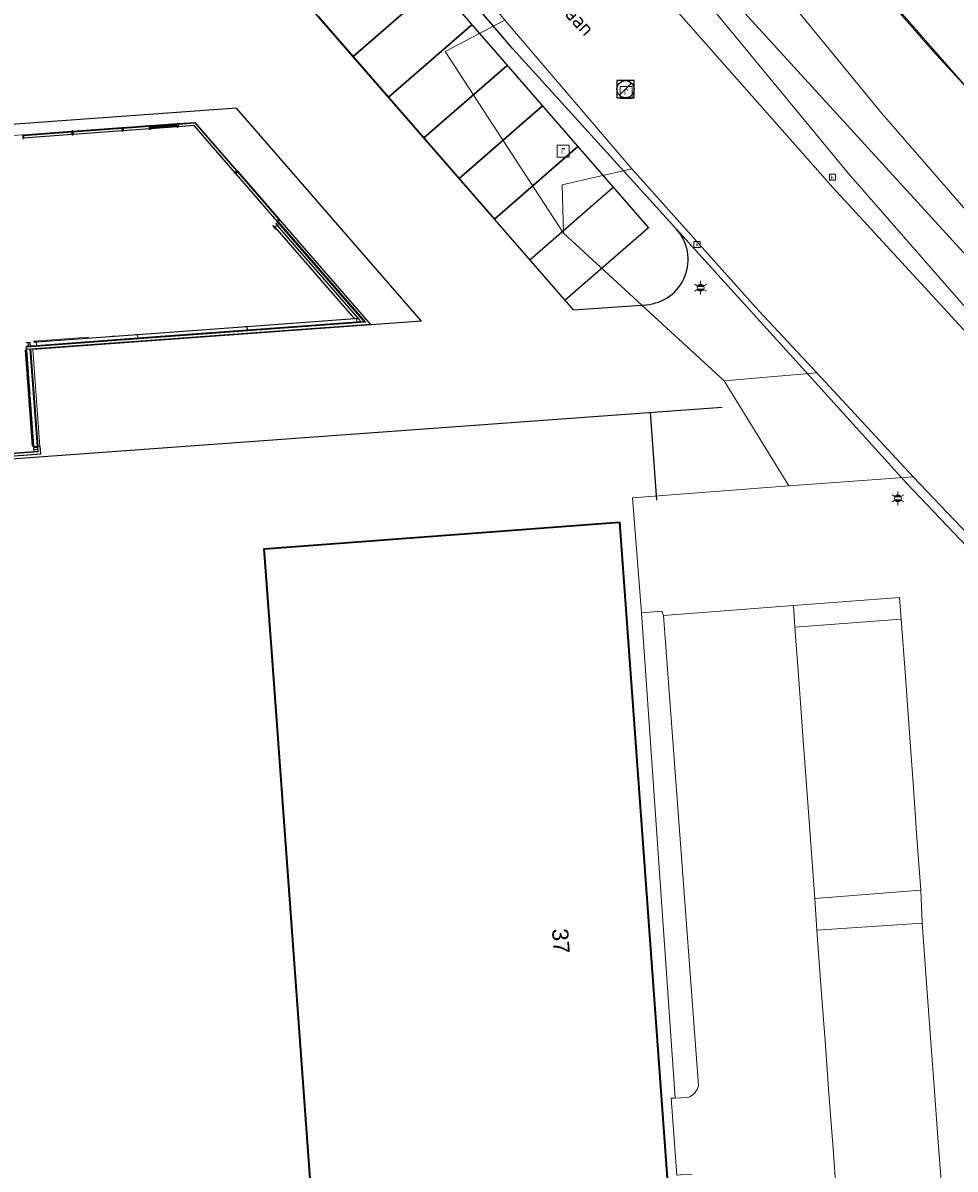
# Model space of a CAD drawing. Header units: metres. Extents: x 163628 to 167676, y 402708 to 405373.
# Tile 47 of 256: x 164482 to 164525, y 403354 to 403407. Entities that reach past the tile are written whole.
import ezdxf
from ezdxf.enums import TextEntityAlignment as Align

# ---------------------------------------------------------------- set-up
doc = ezdxf.new("R2010")
doc.units = ezdxf.units.M
doc.linetypes.add('X-CA190022.004-UO-BGT_Ondergrond nieuwbouw Pater vd Elsenlaan_v1.0$0$la_gestippeld 1_5x-1_5', pattern=[3, 1.5, -1.5])
doc.layers.get('0').update_dxf_attribs({"lineweight": 25})
for name, color, linetype, lineweight in [('X-CA190022.004-UO-BGT_Ondergrond nieuwbouw Pater vd Elsenlaan_v1.0$0$A--L$8--_Hulplijnen', 1, 'Continuous', 18), ('X-CA190022.004-UO-BGT_Ondergrond nieuwbouw Pater vd Elsenlaan_v1.0$0$A--L21--_Buitenwanden', 3, 'Continuous', 18), ('X-CA190022.004-UO-BGT_Ondergrond nieuwbouw Pater vd Elsenlaan_v1.0$0$A--L22--_Binnenwanden', 2, 'Continuous', 18), ('X-CA190022.004-UO-BGT_Ondergrond nieuwbouw Pater vd Elsenlaan_v1.0$0$A--L23--_Vloeren', 4, 'Continuous', 25), ('X-CA190022.004-UO-BGT_Ondergrond nieuwbouw Pater vd Elsenlaan_v1.0$0$A--L24--_Trappen en hellingen', 1, 'Continuous', 25), ('X-CA190022.004-UO-BGT_Ondergrond nieuwbouw Pater vd Elsenlaan_v1.0$0$A--L28--_Hoofddraagkonstrukties', 3, 'Continuous', 35), ('X-CA190022.004-UO-BGT_Ondergrond nieuwbouw Pater vd Elsenlaan_v1.0$0$A--L31--_Buitenwandopeningen', 1, 'Continuous', 25), ('X-CA190022.004-UO-BGT_Ondergrond nieuwbouw Pater vd Elsenlaan_v1.0$0$GE_601_PNDgrondvlakpand_Vlak_MV_GEM', 34, 'Continuous', 0), ('X-CA190022.004-UO-BGT_Ondergrond$0$GE_314_WGDRijbaanLokaleweg_Vlak_GEM', 253, 'Continuous', 9), ('X-CA190022.004-UO-BGT_Ondergrond$0$GE_316_WGDFietspad_Vlak_GEM', 253, 'Continuous', 9), ('X-CA190022.004-UO-BGT_Ondergrond$0$GE_317_WGDVoetpad_Vlak_GEM', 253, 'Continuous', 9), ('X-CA190022.004-UO-BGT_Ondergrond$0$GE_320_WGDParkeervlak_Vlak_GEM', 253, 'Continuous', 9), ('X-CA190022.004-UO-BGT_Ondergrond$0$GE_322_WGDInrit_Vlak_GEM', 253, 'Continuous', 9), ('X-CA190022.004-UO-BGT_Ondergrond$0$GE_363_OWGBerm_openverharding_Vlak_GEM', 253, 'Continuous', 9), ('X-CA190022.004-UO-BGT_Ondergrond$0$GE_366_OWGBerm_groenvoorziening_Vlak_GEM', 253, 'Continuous', 9), ('X-CA190022.004-UO-BGT_Ondergrond$0$GE_367_OWGBerm_groenvoorziening_grasenk_GEM', 253, 'Continuous', 9), ('X-CA190022.004-UO-BGT_Ondergrond$0$GE_401_OTDErf_Vlak_GEM', 253, 'Continuous', 9), ('X-CA190022.004-UO-BGT_Ondergrond$0$GE_4502_GBKN_Huisnummer_Lijn_GEM', 7, 'Continuous', 9), ('X-CA190022.004-UO-BGT_Ondergrond$0$GE_601_PNDgrondvlakpand_Vlak_MV_GEM', 34, 'Continuous', 35), ('X-CA190022.004-UO-BGT_Ondergrond$0$GE_861_PALLichtmast_Punt_GEM', 253, 'Continuous', 9), ('X-CA190022.004-UO-BGT_Ondergrond$0$GE_885_PutInspectieofRioolput_Punt_GEM', 253, 'Continuous', 9), ('X-CA190022.004-UO-BGT_Ondergrond$0$GE_886_PutKolk_Punt_GEM', 253, 'Continuous', 9), ('X-CA190022.004-UO-BGT_Ondergrond$0$N-WE-RI-PUT_INSPECTIE-S', 253, 'Continuous', 9), ('X-CA190022.004-UO-KAD_Percelen$0$B-WE-KG-GRENS_PERCEEL-GV', 150, 'Continuous', 9), ('X-CA190022.004-UO-TXT_Tekst 1op200$0$X-XX-AL-T35', 7, 'Continuous', 35), ('X-CA190022.004-UO-WHM_Riolering gemeente_NLCS$0$B-WE-RI-PUT-S', 214, 'Continuous', 15), ('X-XX-AL-REFERENTIE-G', 7, 'Continuous', 18)]:
    doc.layers.add(name, color=color, linetype=linetype, lineweight=lineweight)
doc.styles.add('X-CA190022.004-UO-BGT_Ondergrond$0$BGT_NAR', font='arial.ttf', dxfattribs={"height": 1})
doc.styles.add('X-CA190022.004-UO-BGT_Ondergrond$0$NLCS-ISO', font='NLCS-ISO.ttf')
doc.styles.add('X-CA190022.004-UO-TXT_Tekst 1op200$0$NLCS-ISO-M200-T35', font='NLCS-ISO.ttf', dxfattribs={"height": 0.7})

# ---------------------------------------------------------------- blocks, each defined once
blk = doc.blocks.new('X-CA190022.004-UO-BGT_Ondergrond$0$SRI-KOLK-SO')
at = {"color": 0, "linetype": 'ByBlock', "lineweight": 18}
blk.add_lwpolyline([(-1.125, -1.125), (1.125, -1.125), (1.125, 1.125), (-1.125, 1.125)], close=True, dxfattribs=at)
at = {"color": 0, "linetype": 'ByBlock', "lineweight": 18, "style": 'X-CA190022.004-UO-BGT_Ondergrond$0$NLCS-ISO'}
blk.add_text('k', height=1.5, dxfattribs=at).set_placement((0, 0), align=Align.MIDDLE_CENTER)
blk = doc.blocks.new('X-CA190022.004-UO-BGT_Ondergrond$0$IMGEOKolk')
at = {"xscale": 5, "yscale": 5, "zscale": 5}
blk.add_blockref('X-CA190022.004-UO-BGT_Ondergrond$0$SRI-KOLK-SO', (0, 0), dxfattribs=at)
blk = doc.blocks.new('X-CA190022.004-UO-BGT_Ondergrond$0$SRI-PUT_INSPECTIEPUT_RIOOLPUT-SO')
at = {"color": 0, "linetype": 'ByBlock', "lineweight": 18}
blk.add_lwpolyline([(-1.12, -1.12), (1.12, -1.12), (1.12, 1.12), (-1.12, 1.12)], close=True, dxfattribs=at)
at = {"color": 0, "linetype": 'ByBlock', "lineweight": 18, "style": 'X-CA190022.004-UO-BGT_Ondergrond$0$NLCS-ISO'}
blk.add_text('r', height=1.5, dxfattribs=at).set_placement((0, 0.28), align=Align.MIDDLE_CENTER)
blk = doc.blocks.new('X-CA190022.004-UO-BGT_Ondergrond$0$IMGEOInspectierioolput')
at = {"layer": 'X-CA190022.004-UO-BGT_Ondergrond$0$N-WE-RI-PUT_INSPECTIE-S', "xscale": 10, "yscale": 10, "zscale": 10}
blk.add_blockref('X-CA190022.004-UO-BGT_Ondergrond$0$SRI-PUT_INSPECTIEPUT_RIOOLPUT-SO', (0, 0), dxfattribs=at)
blk = doc.blocks.new('X-CA190022.004-UO-BGT_Ondergrond$0$N-SIE-WEG_LICHTMAST-SO')
h = blk.add_hatch(color=256)
h.paths.add_polyline_path([(1.16, 0.5, 0.658505), (-1.16, 0.5)])
h.paths.add_polyline_path([(-1.16, -0.5, 0.658505), (1.16, -0.5)])
at = {"flags": 128}
for points in [[(-2.19, 1.27), (-1.1, 0.63)], [(-1.16, 0.5), (1.16, 0.5)], [(0, 1.27), (0, 2.53)], [(1.1, 0.63), (2.19, 1.27)], [(-2.19, -1.27), (-1.1, -0.63)], [(-1.16, -0.5), (1.16, -0.5)], [(0, -1.27), (0, -2.53)], [(2.19, -1.27), (1.1, -0.63)]]:
    blk.add_lwpolyline(points, dxfattribs=at)
at = {"ltscale": 0.5}
blk.add_circle((0, 0), 1.27, dxfattribs=at)
at = {"style": 'X-CA190022.004-UO-BGT_Ondergrond$0$NLCS-ISO'}
blk.add_attdef('TYPE', text='', height=1.8, dxfattribs=at).set_placement((0, 2.53), align=Align.BOTTOM_CENTER)
blk = doc.blocks.new('X-CA190022.004-UO-BGT_Ondergrond$0$IMGEOLichtmastpaal')
at = {"xscale": 5, "yscale": 5, "zscale": 5}
blk.add_blockref('X-CA190022.004-UO-BGT_Ondergrond$0$N-SIE-WEG_LICHTMAST-SO', (0, 6.4), dxfattribs=at)
blk = doc.blocks.new('X-CA190022.004-UO-BGT_Ondergrond nieuwbouw Pater vd Elsenlaan_v1.0')
at = {"layer": 'X-CA190022.004-UO-BGT_Ondergrond nieuwbouw Pater vd Elsenlaan_v1.0$0$A--L28--_Hoofddraagkonstrukties'}
for points in [[(164493.529, 403397.693), (164493.54, 403397.703), (164493.478, 403397.776), (164493.607, 403397.886), (164493.669, 403397.813), (164493.681, 403397.823), (164493.551, 403397.975), (164493.539, 403397.965), (164493.601, 403397.893), (164493.472, 403397.782), (164493.41, 403397.855), (164493.399, 403397.845)], [(164492.314, 403392.992), (164492.313, 403393.007), (164492.218, 403393), (164492.206, 403393.169), (164492.301, 403393.176), (164492.3, 403393.191), (164492.1, 403393.177), (164492.101, 403393.162), (164492.197, 403393.169), (164492.209, 403392.999), (164492.114, 403392.992), (164492.115, 403392.977)], [(164497.201, 403393.348), (164497.401, 403393.362), (164497.4, 403393.377), (164497.304, 403393.37), (164497.292, 403393.54), (164497.387, 403393.547), (164497.386, 403393.562), (164497.187, 403393.547), (164497.188, 403393.532), (164497.283, 403393.539), (164497.296, 403393.37), (164497.2, 403393.363)], [(164487.228, 403392.621), (164487.227, 403392.636), (164487.131, 403392.629), (164487.119, 403392.799), (164487.214, 403392.806), (164487.213, 403392.82), (164487.014, 403392.806), (164487.015, 403392.791), (164487.11, 403392.798), (164487.122, 403392.628), (164487.027, 403392.621), (164487.028, 403392.606)], [(164482.141, 403392.25), (164482.14, 403392.265), (164482.045, 403392.258), (164482.033, 403392.428), (164482.128, 403392.435), (164482.127, 403392.45), (164481.927, 403392.435), (164481.928, 403392.42), (164482.024, 403392.427), (164482.036, 403392.258), (164481.941, 403392.251), (164481.942, 403392.236)], [(164482.526, 403392.278), (164482.525, 403392.293), (164482.43, 403392.286), (164482.418, 403392.456), (164482.513, 403392.463), (164482.512, 403392.478), (164482.312, 403392.463), (164482.313, 403392.448), (164482.409, 403392.455), (164482.421, 403392.286), (164482.326, 403392.279), (164482.327, 403392.264)], [(164482.48, 403387.362), (164482.495, 403387.363), (164482.481, 403387.563), (164482.466, 403387.562), (164482.473, 403387.466), (164482.303, 403387.454), (164482.296, 403387.549), (164482.281, 403387.548), (164482.296, 403387.349), (164482.311, 403387.35), (164482.304, 403387.445), (164482.474, 403387.457)]]:
    blk.add_hatch(color=252, dxfattribs=at).paths.add_polyline_path(points, flags=0)
at = {"layer": 'X-CA190022.004-UO-BGT_Ondergrond nieuwbouw Pater vd Elsenlaan_v1.0$0$A--L31--_Buitenwandopeningen'}
for points in [[(164484.065, 403402.206), (164484.063, 403402.236), (164481.813, 403402.072), (164481.815, 403402.042), (164481.84, 403402.044)], [(164486.39, 403402.376), (164486.387, 403402.406), (164484.112, 403402.24), (164484.115, 403402.21), (164485.758, 403402.33)], [(164487.668, 403402.469), (164487.666, 403402.499), (164486.437, 403402.409), (164486.439, 403402.38)], [(164488.901, 403402.479), (164488.899, 403402.509), (164487.772, 403402.426), (164487.774, 403402.397)], [(164489.788, 403402.624), (164489.786, 403402.653), (164488.992, 403402.596), (164488.995, 403402.566), (164489.676, 403402.615)], [(164491.725, 403400.386), (164491.748, 403400.406), (164489.799, 403402.648), (164489.776, 403402.629), (164491.718, 403400.395)], [(164481.823, 403401.923), (164481.813, 403402.072), (164481.763, 403402.069), (164481.774, 403401.919)], [(164493.672, 403398.147), (164493.695, 403398.167), (164491.781, 403400.368), (164491.758, 403400.349)], [(164493.614, 403398.03), (164493.728, 403398.129), (164493.695, 403398.167), (164493.581, 403398.068)], [(164482.096, 403390.046), (164482.031, 403390.944), (164482.001, 403390.942), (164482.066, 403390.044)]]:
    blk.add_hatch(color=252, dxfattribs=at).paths.add_polyline_path(points, flags=0)
at = {"layer": 'X-CA190022.004-UO-BGT_Ondergrond nieuwbouw Pater vd Elsenlaan_v1.0$0$A--L31--_Buitenwandopeningen', "extrusion": (0, 0, -1)}
for points in [[(-164484.123, 403402.09), (-164484.112, 403402.24), (-164484.063, 403402.236), (-164484.073, 403402.087)], [(-164486.448, 403402.26), (-164486.437, 403402.409), (-164486.387, 403402.406), (-164486.398, 403402.256)], [(-164487.727, 403402.353), (-164487.716, 403402.503), (-164487.666, 403402.499), (-164487.677, 403402.349)], [(-164489.003, 403402.446), (-164488.992, 403402.596), (-164488.943, 403402.592), (-164488.954, 403402.442)], [(-164491.668, 403400.27), (-164491.781, 403400.368), (-164491.748, 403400.406), (-164491.635, 403400.308)]]:
    blk.add_hatch(color=252, dxfattribs=at).paths.add_polyline_path(points, flags=0)
at = {"layer": 'X-CA190022.004-UO-BGT_Ondergrond nieuwbouw Pater vd Elsenlaan_v1.0$0$A--L$8--_Hulplijnen', "color": 252}
for centre, radius, start, end in [((164488.954, 403402.442), 1.23, 179.0357, 180.4351), ((164482.037, 403390.994), 1, 268.5698, 271.2979)]:
    blk.add_arc(centre, radius, start, end, dxfattribs=at)
at = {"layer": 'X-CA190022.004-UO-BGT_Ondergrond nieuwbouw Pater vd Elsenlaan_v1.0$0$A--L21--_Buitenwanden', "color": 252, "lineweight": 25}
for p, q in [((164493.727, 403398.129), (164493.637, 403398.05)), ((164493.637, 403398.05), (164497.694, 403393.384)), ((164493.727, 403398.126), (164493.638, 403398.049)), ((164497.698, 403393.382), (164493.64, 403398.05)), ((164497.939, 403393.281), (164493.727, 403398.126)), ((164481.944, 403392.234), (164497.698, 403393.382)), ((164481.952, 403392.118), (164497.94, 403393.283)), ((164497.201, 403393.348), (164492.314, 403392.992)), ((164497.694, 403393.384), (164497.401, 403393.362)), ((164497.793, 403393.273), (164497.794, 403393.271)), ((164487.028, 403392.606), (164482.526, 403392.278)), ((164492.115, 403392.977), (164487.228, 403392.621)), ((164481.942, 403392.236), (164481.951, 403392.116)), ((164481.944, 403392.236), (164481.952, 403392.118)), ((164482.327, 403392.264), (164482.141, 403392.25)), ((164456.852, 403385.376), (164482.624, 403387.254)), ((164456.961, 403385.5), (164482.498, 403387.361)), ((164482.296, 403387.349), (164477.429, 403386.994)), ((164482.279, 403387.58), (164482.281, 403387.55)), ((164482.598, 403387.601), (164482.281, 403387.578)), ((164482.281, 403387.578), (164482.283, 403387.55)), ((164482.281, 403387.55), (164482.481, 403387.565)), ((164482.483, 403387.567), (164482.283, 403387.552)), ((164482.48, 403387.362), (164482.311, 403387.35)), ((164482.481, 403387.595), (164482.481, 403387.593)), ((164482.481, 403387.565), (164482.481, 403387.563)), ((164482.498, 403387.361), (164482.483, 403387.567)), ((164482.506, 403387.246), (164482.506, 403387.244)), ((164482.622, 403387.252), (164482.596, 403387.603))]:
    blk.add_line(p, q, dxfattribs=at)
at = {"layer": 'X-CA190022.004-UO-BGT_Ondergrond nieuwbouw Pater vd Elsenlaan_v1.0$0$A--L22--_Binnenwanden', "color": 252, "lineweight": 25}
for p, q in [((164497.356, 403393.56), (164493.6, 403397.88)), ((164493.543, 403397.831), (164493.486, 403397.782)), ((164493.486, 403397.782), (164497.19, 403393.522)), ((164492.197, 403393.159), (164487.12, 403392.789)), ((164497.19, 403393.522), (164492.206, 403393.159)), ((164492.217, 403393.01), (164497.295, 403393.38)), ((164497.304, 403393.38), (164497.5, 403393.395)), ((164497.5, 403393.395), (164497.368, 403393.545)), ((164487.111, 403392.788), (164482.418, 403392.446)), ((164482.429, 403392.296), (164487.122, 403392.638)), ((164487.131, 403392.639), (164492.208, 403393.009)), ((164482.157, 403392.277), (164482.42, 403392.296)), ((164482.409, 403392.445), (164482.296, 403392.437))]:
    blk.add_line(p, q, dxfattribs=at)
at = {"layer": 'X-CA190022.004-UO-BGT_Ondergrond nieuwbouw Pater vd Elsenlaan_v1.0$0$A--L23--_Vloeren', "color": 252}
for p, q in [((164504.551, 403406.066), (164495.298, 403416.903)), ((164497.75, 403412.812), (164510.841, 403397.753)), ((164507.36, 403393.938), (164493.849, 403409.481)), ((164497.132, 403405.71), (164501, 403409.073)), ((164501, 403409.073), (164497.132, 403405.71)), ((164495.491, 403407.596), (164503.692, 403398.163)), ((164498.772, 403403.823), (164502.64, 403407.186)), ((164502.64, 403407.186), (164498.772, 403403.823)), ((164504.551, 403406.066), (164513.799, 403395.858)), ((164504.281, 403405.3), (164500.412, 403401.936)), ((164500.412, 403401.936), (164504.281, 403405.299)), ((164491.714, 403403.309), (164465.79, 403401.42)), ((164500.308, 403393.424), (164491.714, 403403.309)), ((164502.052, 403400.05), (164505.921, 403403.413)), ((164505.921, 403403.413), (164502.052, 403400.05)), ((164488.954, 403402.442), (164487.727, 403402.353)), ((164507.561, 403401.526), (164503.689, 403398.161)), ((164503.692, 403398.163), (164507.561, 403401.526)), ((164505.329, 403396.274), (164509.201, 403399.64)), ((164497.656, 403393.381), (164493.614, 403398.03)), ((164510.841, 403397.753), (164506.97, 403394.387)), ((164507.36, 403393.938), (164510.738, 403394.184)), ((164500.308, 403393.424), (164482.25, 403392.108)), ((164497.898, 403393.278), (164497.922, 403393.25)), ((164482.138, 403392.265), (164482.126, 403392.435)), ((164456.85, 403385.244), (164514.268, 403389.428)), ((164511.229, 403385.105), (164510.931, 403389.185))]:
    blk.add_line(p, q, dxfattribs=at)
blk.add_arc((164510.585, 403396.278), 2.1, 274.168, 42.1767, dxfattribs=at)
at = {"layer": 'X-CA190022.004-UO-BGT_Ondergrond nieuwbouw Pater vd Elsenlaan_v1.0$0$A--L24--_Trappen en hellingen', "color": 252, "linetype": 'X-CA190022.004-UO-BGT_Ondergrond nieuwbouw Pater vd Elsenlaan_v1.0$0$la_gestippeld 1_5x-1_5', "lineweight": 18}
for p, q in [((164482.282, 403392.487), (164483.348, 403392.564)), ((164482.292, 403392.497), (164483.347, 403392.574)), ((164483.347, 403392.574), (164485.982, 403392.766)), ((164483.348, 403392.564), (164485.983, 403392.756)), ((164485.983, 403392.756), (164485.982, 403392.766))]:
    blk.add_line(p, q, dxfattribs=at)
at = {"layer": 'X-CA190022.004-UO-BGT_Ondergrond nieuwbouw Pater vd Elsenlaan_v1.0$0$A--L28--_Hoofddraagkonstrukties', "color": 252, "lineweight": 18}
for p, q in [((164493.601, 403397.893), (164493.472, 403397.782)), ((164493.478, 403397.776), (164493.607, 403397.886)), ((164493.551, 403397.975), (164493.539, 403397.965)), ((164493.539, 403397.965), (164493.601, 403397.893)), ((164493.681, 403397.823), (164493.551, 403397.975)), ((164493.607, 403397.886), (164493.669, 403397.813)), ((164493.41, 403397.855), (164493.399, 403397.845)), ((164493.399, 403397.845), (164493.529, 403397.693)), ((164493.472, 403397.782), (164493.41, 403397.855)), ((164493.54, 403397.703), (164493.478, 403397.776)), ((164493.529, 403397.693), (164493.54, 403397.703)), ((164493.669, 403397.813), (164493.681, 403397.823)), ((164492.3, 403393.191), (164492.1, 403393.177)), ((164492.1, 403393.177), (164492.101, 403393.162)), ((164492.101, 403393.162), (164492.197, 403393.169)), ((164492.197, 403393.169), (164492.209, 403392.999)), ((164492.206, 403393.169), (164492.301, 403393.176)), ((164492.218, 403393), (164492.206, 403393.169)), ((164492.301, 403393.176), (164492.3, 403393.191)), ((164497.386, 403393.562), (164497.187, 403393.547)), ((164497.187, 403393.547), (164497.188, 403393.532)), ((164497.188, 403393.532), (164497.283, 403393.539)), ((164497.296, 403393.37), (164497.2, 403393.363)), ((164497.2, 403393.363), (164497.201, 403393.348)), ((164497.201, 403393.348), (164497.401, 403393.362)), ((164497.283, 403393.539), (164497.296, 403393.37)), ((164497.292, 403393.54), (164497.387, 403393.547)), ((164497.304, 403393.37), (164497.292, 403393.54)), ((164497.4, 403393.377), (164497.304, 403393.37)), ((164497.387, 403393.547), (164497.386, 403393.562)), ((164497.401, 403393.362), (164497.4, 403393.377)), ((164487.213, 403392.82), (164487.014, 403392.806)), ((164487.014, 403392.806), (164487.015, 403392.791)), ((164487.015, 403392.791), (164487.11, 403392.798)), ((164487.122, 403392.628), (164487.027, 403392.621)), ((164487.027, 403392.621), (164487.028, 403392.606)), ((164487.028, 403392.606), (164487.228, 403392.621)), ((164487.11, 403392.798), (164487.122, 403392.628)), ((164487.119, 403392.799), (164487.214, 403392.806)), ((164487.131, 403392.629), (164487.119, 403392.799)), ((164487.227, 403392.636), (164487.131, 403392.629)), ((164487.214, 403392.806), (164487.213, 403392.82)), ((164487.228, 403392.621), (164487.227, 403392.636)), ((164492.209, 403392.999), (164492.114, 403392.992)), ((164492.114, 403392.992), (164492.115, 403392.977)), ((164492.115, 403392.977), (164492.314, 403392.992)), ((164492.313, 403393.007), (164492.218, 403393)), ((164492.314, 403392.992), (164492.313, 403393.007)), ((164482.127, 403392.45), (164481.927, 403392.435)), ((164481.927, 403392.435), (164481.928, 403392.42)), ((164481.928, 403392.42), (164482.024, 403392.427)), ((164482.036, 403392.258), (164481.941, 403392.251)), ((164481.941, 403392.251), (164481.942, 403392.236)), ((164481.942, 403392.236), (164482.141, 403392.25)), ((164482.024, 403392.427), (164482.036, 403392.258)), ((164482.033, 403392.428), (164482.128, 403392.435)), ((164482.045, 403392.258), (164482.033, 403392.428)), ((164482.14, 403392.265), (164482.045, 403392.258)), ((164482.128, 403392.435), (164482.127, 403392.45)), ((164482.141, 403392.25), (164482.14, 403392.265)), ((164482.312, 403392.463), (164482.512, 403392.478)), ((164482.313, 403392.448), (164482.312, 403392.463)), ((164482.409, 403392.455), (164482.313, 403392.448)), ((164482.326, 403392.279), (164482.421, 403392.286)), ((164482.327, 403392.264), (164482.326, 403392.279)), ((164482.526, 403392.278), (164482.327, 403392.264)), ((164482.421, 403392.286), (164482.409, 403392.455)), ((164482.513, 403392.463), (164482.418, 403392.456)), ((164482.418, 403392.456), (164482.43, 403392.286)), ((164482.43, 403392.286), (164482.525, 403392.293)), ((164482.512, 403392.478), (164482.513, 403392.463)), ((164482.525, 403392.293), (164482.526, 403392.278)), ((164482.296, 403387.549), (164482.281, 403387.548)), ((164482.281, 403387.548), (164482.296, 403387.349)), ((164482.303, 403387.454), (164482.296, 403387.549)), ((164482.296, 403387.349), (164482.311, 403387.35)), ((164482.473, 403387.466), (164482.303, 403387.454)), ((164482.304, 403387.445), (164482.474, 403387.457)), ((164482.311, 403387.35), (164482.304, 403387.445)), ((164482.481, 403387.563), (164482.466, 403387.562)), ((164482.466, 403387.562), (164482.473, 403387.466)), ((164482.474, 403387.457), (164482.48, 403387.362)), ((164482.48, 403387.362), (164482.495, 403387.363)), ((164482.495, 403387.363), (164482.481, 403387.563))]:
    blk.add_line(p, q, dxfattribs=at)
at = {"layer": 'X-CA190022.004-UO-BGT_Ondergrond nieuwbouw Pater vd Elsenlaan_v1.0$0$A--L31--_Buitenwandopeningen', "color": 252}
for p, q in [((164481.815, 403402.042), (164484.065, 403402.206)), ((164484.065, 403402.206), (164484.063, 403402.236)), ((164484.112, 403402.24), (164484.115, 403402.21)), ((164484.115, 403402.21), (164486.39, 403402.376)), ((164486.398, 403402.256), (164484.123, 403402.09)), ((164486.39, 403402.376), (164486.387, 403402.406)), ((164486.437, 403402.409), (164486.439, 403402.38)), ((164486.439, 403402.38), (164487.668, 403402.469)), ((164487.677, 403402.349), (164486.448, 403402.26)), ((164487.668, 403402.469), (164487.666, 403402.499)), ((164488.946, 403402.552), (164487.719, 403402.463)), ((164488.899, 403402.509), (164487.772, 403402.426)), ((164487.772, 403402.426), (164487.774, 403402.397)), ((164487.774, 403402.397), (164488.901, 403402.479)), ((164488.901, 403402.479), (164488.899, 403402.509)), ((164488.992, 403402.596), (164488.995, 403402.566)), ((164488.995, 403402.566), (164489.788, 403402.624)), ((164489.73, 403402.499), (164489.003, 403402.446)), ((164489.73, 403402.499), (164491.635, 403400.308)), ((164489.799, 403402.648), (164489.776, 403402.629)), ((164489.776, 403402.629), (164491.725, 403400.386)), ((164489.788, 403402.624), (164489.786, 403402.653)), ((164481.813, 403402.072), (164481.815, 403402.042)), ((164484.073, 403402.087), (164481.823, 403401.923)), ((164491.668, 403400.27), (164493.581, 403398.068)), ((164491.725, 403400.386), (164491.748, 403400.406)), ((164491.781, 403400.368), (164491.758, 403400.349)), ((164491.758, 403400.349), (164493.672, 403398.147)), ((164493.672, 403398.147), (164493.695, 403398.167)), ((164482.031, 403390.944), (164482.001, 403390.942)), ((164482.066, 403390.044), (164482.001, 403390.942)), ((164482.031, 403390.944), (164482.096, 403390.046)), ((164482.096, 403390.046), (164482.066, 403390.044))]:
    blk.add_line(p, q, dxfattribs=at)
at = {"layer": 'X-CA190022.004-UO-BGT_Ondergrond nieuwbouw Pater vd Elsenlaan_v1.0$0$A--L31--_Buitenwandopeningen', "color": 252, "lineweight": 35, "extrusion": (0, 0, -1)}
for p, q in [((164484.112, 403402.24), (164484.063, 403402.236)), ((164484.063, 403402.236), (164484.073, 403402.087)), ((164484.123, 403402.09), (164484.112, 403402.24)), ((164486.387, 403402.406), (164486.398, 403402.256)), ((164486.398, 403402.256), (164486.448, 403402.26)), ((164486.448, 403402.26), (164486.437, 403402.409)), ((164487.666, 403402.499), (164487.677, 403402.349)), ((164487.677, 403402.349), (164487.727, 403402.353)), ((164487.727, 403402.353), (164487.716, 403402.503)), ((164488.948, 403402.522), (164488.898, 403402.519)), ((164488.898, 403402.519), (164488.901, 403402.469)), ((164488.901, 403402.469), (164488.951, 403402.472)), ((164488.943, 403402.592), (164488.954, 403402.442)), ((164488.951, 403402.472), (164488.948, 403402.522)), ((164488.954, 403402.442), (164489.003, 403402.446)), ((164489.003, 403402.446), (164488.992, 403402.596)), ((164484.073, 403402.087), (164484.123, 403402.09)), ((164491.748, 403400.406), (164491.635, 403400.308)), ((164491.635, 403400.308), (164491.668, 403400.27)), ((164491.668, 403400.27), (164491.781, 403400.368))]:
    blk.add_line(p, q, dxfattribs=at)
at = {"layer": 'X-CA190022.004-UO-BGT_Ondergrond nieuwbouw Pater vd Elsenlaan_v1.0$0$A--L31--_Buitenwandopeningen', "color": 252, "linetype": 'Continuous', "lineweight": 18}
blk.add_line((164488.944, 403402.577), (164487.717, 403402.488), dxfattribs=at)
at = {"layer": 'X-CA190022.004-UO-BGT_Ondergrond nieuwbouw Pater vd Elsenlaan_v1.0$0$A--L31--_Buitenwandopeningen', "color": 252, "lineweight": 35}
for p, q in [((164487.771, 403402.436), (164487.721, 403402.433)), ((164487.721, 403402.433), (164487.725, 403402.383)), ((164487.725, 403402.383), (164487.774, 403402.387)), ((164487.774, 403402.387), (164487.771, 403402.436)), ((164481.774, 403401.919), (164481.823, 403401.923)), ((164481.823, 403401.923), (164481.813, 403402.072)), ((164493.695, 403398.167), (164493.581, 403398.068)), ((164493.581, 403398.068), (164493.614, 403398.03)), ((164493.614, 403398.03), (164493.728, 403398.129)), ((164481.958, 403392.077), (164481.909, 403392.073)), ((164481.909, 403392.073), (164481.984, 403391.041)), ((164482.034, 403391.044), (164481.958, 403392.077)), ((164482.479, 403387.594), (164482.148, 403392.13)), ((164481.984, 403391.041), (164482.034, 403391.044)), ((164482.037, 403390.994), (164481.987, 403390.991)), ((164481.987, 403390.991), (164482.06, 403389.993)), ((164482.11, 403389.997), (164482.037, 403390.994)), ((164482.06, 403389.993), (164482.11, 403389.997)), ((164482.114, 403389.947), (164482.064, 403389.944)), ((164482.064, 403389.944), (164482.233, 403387.625)), ((164482.283, 403387.628), (164482.114, 403389.947)), ((164482.233, 403387.625), (164482.283, 403387.628))]:
    blk.add_line(p, q, dxfattribs=at)
at = {"layer": 'X-CA190022.004-UO-BGT_Ondergrond nieuwbouw Pater vd Elsenlaan_v1.0$0$GE_601_PNDgrondvlakpand_Vlak_MV_GEM'}
blk.add_line((164482.25, 403392.108), (164482.578, 403387.602), dxfattribs=at)
for points in [[(164484.063, 403402.236), (164481.813, 403402.072), (164481.763, 403402.069), (164465.827, 403400.907), (164465.853, 403400.548)], [(164456.278, 403399.851), (164456.252, 403400.21), (164455.774, 403400.175), (164455.774, 403400.173), (164456.852, 403385.374), (164456.854, 403385.374), (164482.624, 403387.252), (164482.598, 403387.601), (164482.598, 403387.603), (164482.279, 403387.58)], [(164481.951, 403392.116), (164497.941, 403393.281), (164493.727, 403398.129)]]:
    blk.add_lwpolyline(points, dxfattribs=at)
for points in [[(164488.942, 403402.602, 0), (164487.715, 403402.513, 0), (164487.716, 403402.503, 0), (164487.666, 403402.499, 0), (164486.437, 403402.409, 0), (164486.387, 403402.406, 0), (164484.112, 403402.24, 0)], [(164493.728, 403398.129, 0), (164493.695, 403398.167, 0), (164491.781, 403400.368, 0), (164491.748, 403400.406, 0), (164489.799, 403402.648, 0), (164489.794, 403402.654, 0), (164489.786, 403402.653, 0), (164488.992, 403402.596, 0), (164488.943, 403402.592, 0), (164488.942, 403402.602, 0)]]:
    blk.add_polyline3d(points, dxfattribs=at)
blk = doc.blocks.new('X-CA190022.004-UO-WHM_Riolering gemeente_NLCS$0$B-SRI-PUT_BETON-SO')
blk.add_line((-1.41, -1.41), (1.41, 1.41))
at = {"lineweight": -3, "flags": 128}
blk.add_lwpolyline([(2, -2), (2, 2), (-2, 2), (-2, -2)], close=True, dxfattribs=at)
at = {"lineweight": -3}
blk.add_circle((0, 0), 2, dxfattribs=at)

msp = doc.modelspace()

# ---------------------------------------------------------------- linework, layer by layer
at = {"layer": 'X-CA190022.004-UO-BGT_Ondergrond$0$GE_314_WGDRijbaanLokaleweg_Vlak_GEM', "flags": 128}
for points in [[(164498.168, 403414.333), (164497.447, 403415.017), (164502.63, 403419.439), (164504.901, 403416.787), (164504.781, 403416.665), (164511.187, 403408.945), (164519.4, 403399.622), (164527.935, 403390.353), (164528.051, 403390.464), (164532.626, 403385.607)], [(164617.292, 403303.039), (164607.57, 403311.093), (164607.596, 403311.189), (164599.386, 403318.093), (164599.271, 403317.98), (164593.903, 403322.46), (164566.317, 403345.335), (164566.403, 403345.471), (164557.209, 403353.318), (164557.112, 403353.201), (164548.239, 403361.246), (164539.592, 403369.466), (164531.375, 403377.556), (164523.138, 403386.194), (164518.659, 403391.015), (164515.969, 403393.893), (164510.065, 403400.491), (164504.175, 403407.392), (164501.64, 403410.476), (164499.297, 403413.326)], [(164513.161, 403357.923), (164511.535, 403379.751), (164517.571, 403380.212), (164517.641, 403379.207), (164517.836, 403376.554), (164518.012, 403374.161), (164518.195, 403371.668), (164518.381, 403369.138), (164518.568, 403366.601), (164518.668, 403365.13), (164518.855, 403362.58), (164519.045, 403359.986), (164519.224, 403357.553), (164519.413, 403354.98), (164519.592, 403352.539), (164519.883, 403348.075)], [(164512.877, 403353.803), (164512.338, 403353.764), (164512.156, 403353.751), (164511.903, 403357.325), (164512.09, 403357.333), (164512.673, 403357.358)]]:
    msp.add_lwpolyline(points, dxfattribs=at)
at = {"layer": 'X-CA190022.004-UO-BGT_Ondergrond$0$GE_314_WGDRijbaanLokaleweg_Vlak_GEM'}
msp.add_arc((164512.419, 403358.071), 0.757, 289.6371, 348.7275, dxfattribs=at)
at = {"layer": 'X-CA190022.004-UO-BGT_Ondergrond$0$GE_316_WGDFietspad_Vlak_GEM', "flags": 128}
for points in [[(164527.371, 403391.93), (164526.649, 403392.821), (164520.122, 403400.29), (164513.339, 403408.529), (164508.83, 403414.373), (164504.683, 403419.715), (164502.24, 403422.591), (164500.249, 403424.726), (164491.5, 403434.983), (164485.536, 403442.109)], [(164509.01, 403419.334), (164510.581, 403417.138), (164513.067, 403413.794), (164515.637, 403410.447), (164521.701, 403403.053), (164525.682, 403398.456), (164529.573, 403394.185)]]:
    msp.add_lwpolyline(points, dxfattribs=at)
at = {"layer": 'X-CA190022.004-UO-BGT_Ondergrond$0$GE_317_WGDVoetpad_Vlak_GEM', "flags": 128}
for points in [[(164512.673, 403357.358), (164512.09, 403357.333), (164510.512, 403379.879), (164511.467, 403379.946), (164511.535, 403379.751)], [(164511.535, 403379.751), (164513.161, 403357.923)]]:
    msp.add_lwpolyline(points, dxfattribs=at)
at = {"layer": 'X-CA190022.004-UO-BGT_Ondergrond$0$GE_317_WGDVoetpad_Vlak_GEM', "extrusion": (0, 0, -1)}
msp.add_arc((-164512.419, 403358.071), 0.757, 191.2725, 250.3629, dxfattribs=at)
at = {"layer": 'X-CA190022.004-UO-BGT_Ondergrond$0$GE_320_WGDParkeervlak_Vlak_GEM', "flags": 128}
for points in [[(164523.312, 403369.422), (164523.486, 403366.989), (164518.568, 403366.601), (164518.381, 403369.138), (164518.195, 403371.668), (164518.012, 403374.161), (164517.836, 403376.554), (164517.641, 403379.207), (164522.583, 403379.579), (164522.774, 403376.918), (164522.947, 403374.5), (164523.129, 403371.968), (164523.312, 403369.422)], [(164523.932, 403360.344), (164524.114, 403357.874), (164524.304, 403355.287), (164524.481, 403352.884), (164519.592, 403352.539), (164519.413, 403354.98), (164519.224, 403357.553), (164519.045, 403359.986), (164518.855, 403362.58), (164518.668, 403365.13), (164523.555, 403365.46), (164523.744, 403362.89), (164523.932, 403360.344)]]:
    msp.add_lwpolyline(points, dxfattribs=at)
at = {"layer": 'X-CA190022.004-UO-BGT_Ondergrond$0$GE_322_WGDInrit_Vlak_GEM', "flags": 128}
for points in [[(164528.051, 403390.464), (164527.935, 403390.353), (164519.4, 403399.622), (164511.187, 403408.945), (164504.781, 403416.665), (164504.901, 403416.787), (164505.153, 403416.493)], [(164525.819, 403399.32), (164525.682, 403398.456), (164521.701, 403403.053), (164515.637, 403410.447), (164513.067, 403413.794), (164513.991, 403413.907), (164516.238, 403414.623), (164516.465, 403414.735)], [(164516.465, 403414.735), (164527.136, 403402.555)], [(164508.83, 403414.373), (164513.339, 403408.529), (164520.122, 403400.29), (164526.649, 403392.821), (164526.501, 403392.765)]]:
    msp.add_lwpolyline(points, dxfattribs=at)
at = {"layer": 'X-CA190022.004-UO-BGT_Ondergrond$0$GE_363_OWGBerm_openverharding_Vlak_GEM', "flags": 128}
for points in [[(164504.175, 403407.392), (164510.065, 403400.491), (164506.831, 403399.746), (164506.899, 403397.505), (164501.398, 403405.941), (164504.175, 403407.392)], [(164518.659, 403391.015), (164523.138, 403386.194), (164517.358, 403385.763), (164514.354, 403390.654), (164518.659, 403391.015)]]:
    msp.add_lwpolyline(points, dxfattribs=at)
at = {"layer": 'X-CA190022.004-UO-BGT_Ondergrond$0$GE_366_OWGBerm_groenvoorziening_Vlak_GEM', "flags": 128}
for points in [[(164522.507, 403380.584), (164522.583, 403379.579), (164517.641, 403379.207), (164517.571, 403380.212), (164522.507, 403380.584)], [(164523.486, 403366.989), (164523.555, 403365.46), (164518.668, 403365.13), (164518.568, 403366.601), (164523.486, 403366.989)]]:
    msp.add_lwpolyline(points, dxfattribs=at)
at = {"layer": 'X-CA190022.004-UO-BGT_Ondergrond$0$GE_367_OWGBerm_groenvoorziening_grasenk_GEM', "flags": 128}
for points in [[(164510.065, 403400.491), (164515.969, 403393.893), (164518.659, 403391.015), (164514.354, 403390.654), (164506.899, 403397.505), (164506.831, 403399.746), (164510.065, 403400.491)], [(164524.481, 403352.884), (164524.304, 403355.287), (164524.114, 403357.874), (164523.932, 403360.344), (164523.744, 403362.89), (164523.555, 403365.46), (164523.486, 403366.989), (164523.312, 403369.422), (164523.129, 403371.968), (164522.947, 403374.5), (164522.774, 403376.918), (164522.583, 403379.579), (164522.507, 403380.584), (164517.571, 403380.212), (164511.535, 403379.751), (164511.467, 403379.946), (164510.512, 403379.879), (164510.105, 403385.209), (164517.358, 403385.763), (164523.138, 403386.194), (164531.375, 403377.556), (164539.592, 403369.466)]]:
    msp.add_lwpolyline(points, dxfattribs=at)
at = {"layer": 'X-CA190022.004-UO-BGT_Ondergrond$0$GE_401_OTDErf_Vlak_GEM', "flags": 128}
for points in [[(164527.136, 403402.555), (164516.465, 403414.735), (164516.697, 403414.849), (164516.407, 403415.184), (164510.811, 403421.473), (164529.221, 403430.464), (164588.317, 403459.308)], [(164499.297, 403413.326), (164501.64, 403410.476), (164504.175, 403407.392), (164501.398, 403405.941), (164506.899, 403397.505), (164514.354, 403390.654), (164517.358, 403385.763), (164510.105, 403385.209), (164510.512, 403379.879), (164512.09, 403357.333), (164511.903, 403357.325), (164512.156, 403353.751)], [(164512.266, 403345.942), (164509.5, 403384.09), (164492.996, 403382.85), (164493.37, 403377.864), (164495.321, 403351.037)]]:
    msp.add_lwpolyline(points, dxfattribs=at)
at = {"layer": 'X-CA190022.004-UO-BGT_Ondergrond$0$GE_601_PNDgrondvlakpand_Vlak_MV_GEM', "flags": 128}
msp.add_lwpolyline([(164509.5, 403384.09), (164512.266, 403345.942), (164512.292, 403345.581), (164511.72, 403345.529), (164511.698, 403345.845), (164496.306, 403344.71), (164496.333, 403344.391), (164495.808, 403344.346), (164495.321, 403351.037), (164493.37, 403377.864), (164492.996, 403382.85), (164509.5, 403384.09)], dxfattribs=at)
at = {"layer": 'X-CA190022.004-UO-KAD_Percelen$0$B-WE-KG-GRENS_PERCEEL-GV', "flags": 128}
for points in [[(164644.446, 403453.391), (164619.909, 403474.821), (164510.499, 403421.842), (164517.155, 403413.867), (164524.046, 403405.974), (164531.085, 403398.305)], [(164531.085, 403398.305), (164524.046, 403405.974), (164517.155, 403413.867), (164510.499, 403421.842), (164504.937, 403419.149), (164510.415, 403413.113), (164526.116, 403395.89), (164531.044, 403398.285)]]:
    msp.add_lwpolyline(points, close=True, dxfattribs=at)
for points in [[(164589.027, 403338.734), (164568.964, 403355.35), (164559.715, 403363.08), (164551.044, 403370.772), (164541.039, 403380.582), (164528.767, 403392.981), (164528.582, 403393.184), (164526.116, 403395.89), (164510.415, 403413.113), (164504.937, 403419.149), (164503.089, 403421.185), (164495.298, 403416.903), (164504.551, 403406.066), (164517.544, 403391.725), (164522.841, 403385.879), (164534.917, 403373.194), (164544.858, 403363.307), (164553.433, 403355.5), (164562.586, 403347.655)], [(164562.586, 403347.655), (164553.433, 403355.5), (164544.858, 403363.307), (164534.917, 403373.194), (164522.841, 403385.879), (164517.544, 403391.725), (164504.551, 403406.066), (164495.298, 403416.903), (164489.76, 403414.442), (164486.08, 403417.995), (164468.748, 403410.406), (164455.428, 403404.573), (164455.852, 403398.81), (164456.621, 403388.359), (164467.899, 403234.987)]]:
    msp.add_lwpolyline(points, dxfattribs=at)

# ---------------------------------------------------------------- block references
at = {"layer": 'X-CA190022.004-UO-BGT_Ondergrond$0$GE_861_PALLichtmast_Punt_GEM', "xscale": 0.025, "yscale": 0.025, "zscale": 0.025}
for p in [(164513.264, 403394.812), (164522.429, 403385.03)]:
    msp.add_blockref('X-CA190022.004-UO-BGT_Ondergrond$0$IMGEOLichtmastpaal', p, dxfattribs=at)
at = {"layer": 'X-CA190022.004-UO-BGT_Ondergrond$0$GE_885_PutInspectieofRioolput_Punt_GEM', "xscale": 0.025, "yscale": 0.025, "zscale": 0.025}
for p in [(164509.805, 403404.041), (164506.883, 403401.311)]:
    msp.add_blockref('X-CA190022.004-UO-BGT_Ondergrond$0$IMGEOInspectierioolput', p, dxfattribs=at)
at = {"layer": 'X-CA190022.004-UO-BGT_Ondergrond$0$GE_886_PutKolk_Punt_GEM', "xscale": 0.025, "yscale": 0.025, "zscale": 0.025}
for p in [(164519.392, 403400.103), (164513.097, 403396.978)]:
    msp.add_blockref('X-CA190022.004-UO-BGT_Ondergrond$0$IMGEOKolk', p, dxfattribs=at)
at = {"layer": 'X-CA190022.004-UO-WHM_Riolering gemeente_NLCS$0$B-WE-RI-PUT-S', "xscale": 0.2, "yscale": 0.2, "zscale": 0.2}
msp.add_blockref('X-CA190022.004-UO-WHM_Riolering gemeente_NLCS$0$B-SRI-PUT_BETON-SO', (164509.776, 403404.192), dxfattribs=at)
at = {"layer": 'X-XX-AL-REFERENTIE-G'}
msp.add_blockref('X-CA190022.004-UO-BGT_Ondergrond nieuwbouw Pater vd Elsenlaan_v1.0', (0, 0), dxfattribs=at)

# ---------------------------------------------------------------- texts
at = {"layer": 'X-CA190022.004-UO-BGT_Ondergrond$0$GE_4502_GBKN_Huisnummer_Lijn_GEM', "style": 'X-CA190022.004-UO-BGT_Ondergrond$0$BGT_NAR'}
msp.add_text('37', height=0.75, rotation=274.2, dxfattribs=at).set_placement((164506.775, 403364.632), align=Align.MIDDLE_CENTER)
at = {"layer": 'X-CA190022.004-UO-TXT_Tekst 1op200$0$X-XX-AL-T35', "insert": (164507.505, 403411.492), "char_height": 0.7, "attachment_point": 1, "rotation": 312.6911, "style": 'X-CA190022.004-UO-TXT_Tekst 1op200$0$NLCS-ISO-M200-T35'}
msp.add_mtext_dynamic_manual_height_columns('Pater \\Pvan den \\PElsenlaan', width=26.53084, gutter_width=8.75, heights=[0], dxfattribs=at)

doc.saveas('drawing.dxf')
